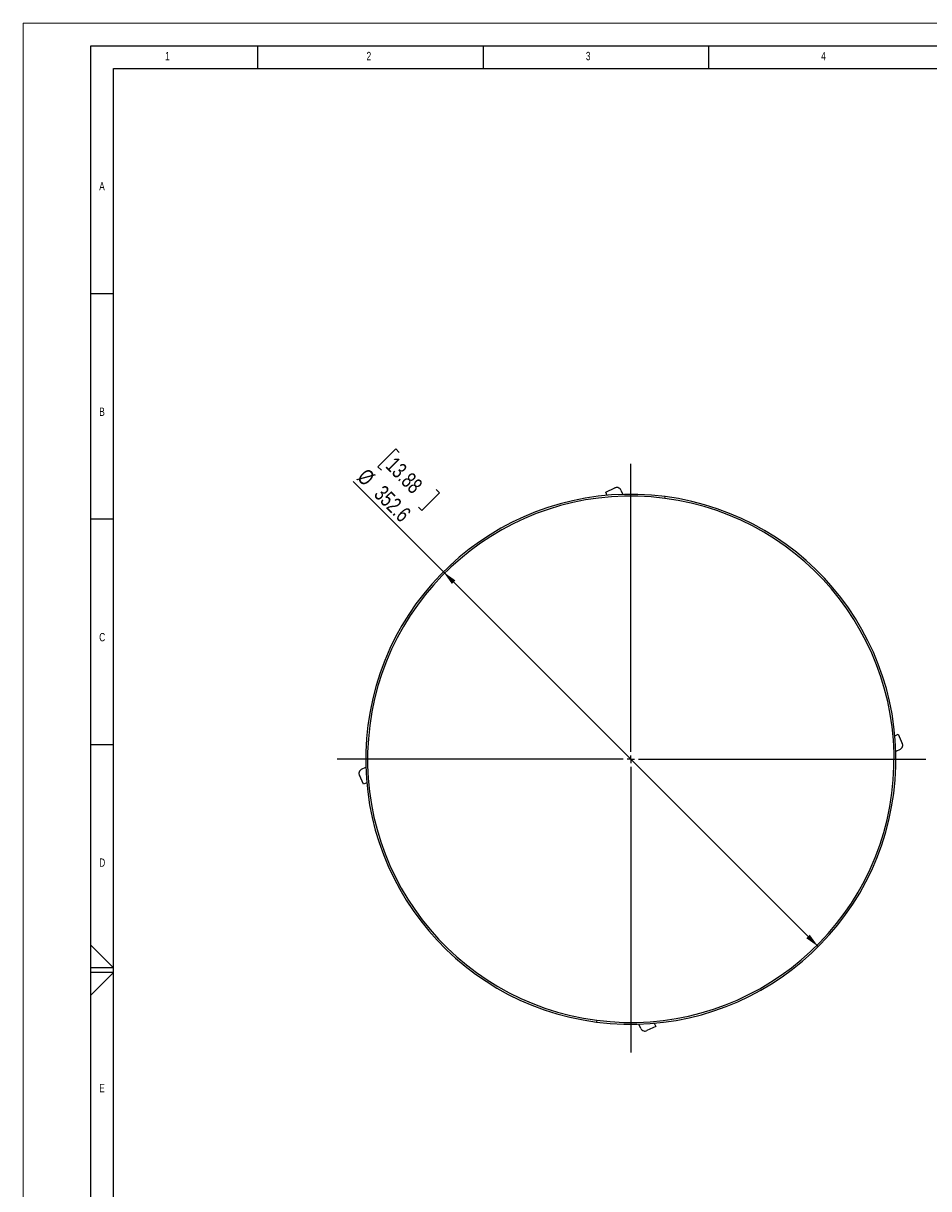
# Model space of a CAD drawing. Header units: millimetres. Extents: x 0 to 594, y 0 to 420.
# Tile 6 of 40: x 0 to 201, y 162 to 420. Entities that reach past the tile are written whole.
import ezdxf

# ---------------------------------------------------------------- set-up
doc = ezdxf.new("R2010")
doc.units = ezdxf.units.MM
doc.layers.add('FORMAT', color=7, linetype='Continuous')
doc.layers.add('SLD-0', color=7, linetype='Continuous')
doc.styles.add('SLDTEXTSTYLE0', font='TXT', dxfattribs={"width": 0.75})
doc.dimstyles.new('SLDDIMSTYLE0', dxfattribs={"dimtxt": 3.5, "dimasz": 3.2, "dimexe": 0, "dimexo": 0.0625, "dimgap": 0.875, "dimtad": 1, "dimdec": 1, "dimlfac": 3, "dimrnd": 1e-09, "dimzin": 12, "dimdsep": 46, "dimtxsty": 'SLDTEXTSTYLE0', "dimsah": 1, "dimcen": 0, "dimadec": 0, "dimazin": 3, "dimtfac": 1, "dimtdec": 1, "dimtmove": 0, "dimatfit": 3, "dimfxl": 1, "dimfrac": 2, "dimtolj": 1, "dimtzin": 12, "dimarcsym": 0})

# ---------------------------------------------------------------- blocks, each defined once
blk = doc.blocks.new('_D')
at = {"layer": 'SLD-0', "color": 7, "transparency": 16777216}
for p, q in [((82.55, 325.6), (78.62, 321.67)), ((83.3, 324.84), (82.55, 325.6)), ((78.62, 321.67), (79.38, 320.91)), ((93.13, 298.33), (73.09, 318.36)), ((92.29, 315.86), (88.36, 311.93)), ((91.53, 316.61), (92.29, 315.86)), ((88.36, 311.93), (87.6, 312.69)), ((93.13, 298.33), (176.24, 215.22))]:
    blk.add_line(p, q, dxfattribs=at)
for points in [[(93.13, 298.33), (95, 295.68), (95.78, 296.46)], [(176.24, 215.22), (174.36, 217.87), (173.58, 217.09)]]:
    blk.add_solid(points, dxfattribs=at)
at = {"layer": 'SLD-0', "color": 7, "transparency": 16777216, "char_height": 3.5, "attachment_point": 1, "rotation": 315, "style": 'SLDTEXTSTYLE0'}
for s, insert in [('13.88', (82.57, 324.11)), ('%%c', (76.27, 321.54)), ('352.6', (80, 317.81))]:
    blk.add_mtext(s, dxfattribs=dict(at, insert=insert))
blk = doc.blocks.new('SW_CENTERMARKSYMBOL_0')
at = {"layer": 'SLD-0', "color": 0}
for p, q in [((0, 1.67), (0, 65.53)), ((-1.67, 0), (-65.13, 0)), ((0, 0), (-0.83, 0)), ((0, 0), (0, 0.83)), ((0, 0), (0, -0.83)), ((0, 0), (0.83, 0)), ((1.67, 0), (65.42, 0)), ((0, -1.67), (0, -65.02))]:
    blk.add_line(p, q, dxfattribs=at)

msp = doc.modelspace()

# ---------------------------------------------------------------- linework, layer by layer
at = {"color": 7, "linetype": 'Continuous', "lineweight": 18}
for p, q in [((0, 0), (0, 420)), ((0, 420), (594, 420))]:
    msp.add_line(p, q, dxfattribs=at)
at = {"color": 7, "linetype": 'Continuous', "lineweight": 25}
for p, q in [((129.138, 316.023), (131.147, 316.96)), ((129.47, 315.31), (129.138, 316.023)), ((132.476, 316.476), (132.924, 315.515)), ((142.211, 314.645), (142.264, 315.05)), ((193.216, 261.986), (193.929, 262.318)), ((193.929, 262.318), (194.866, 260.309)), ((194.382, 258.98), (193.421, 258.532)), ((74.98, 254.57), (75.94, 255.018)), ((75.433, 251.232), (74.496, 253.241)), ((76.146, 251.564), (75.433, 251.232)), ((127.151, 198.905), (127.098, 198.499)), ((136.886, 197.074), (136.438, 198.034)), ((140.224, 197.527), (138.215, 196.59)), ((139.892, 198.24), (140.224, 197.527))]:
    msp.add_line(p, q, dxfattribs=at)
for radius, start, end in [(58.767, 82.58624, 262.58624), (58.358, 82.58624, 172.58624), (58.767, 262.58624, 82.58624), (58.358, 352.58624, 82.58624), (58.358, 172.58624, 262.58624), (58.358, 262.58624, 352.58624)]:
    msp.add_arc((134.681, 256.775), radius, start, end, dxfattribs=at)
for points in [[(132.476, 316.476), (132.4, 316.597), (132.242, 316.849), (131.855, 317.038), (131.468, 317.073), (131.251, 316.996), (131.147, 316.96)], [(194.382, 258.98), (194.503, 259.056), (194.755, 259.213), (194.944, 259.6), (194.979, 259.988), (194.902, 260.205), (194.866, 260.309)], [(74.98, 254.57), (74.859, 254.494), (74.607, 254.336), (74.417, 253.949), (74.382, 253.562), (74.459, 253.345), (74.496, 253.241)], [(136.886, 197.074), (136.962, 196.953), (137.119, 196.701), (137.506, 196.511), (137.894, 196.477), (138.11, 196.553), (138.215, 196.59)]]:
    msp.add_open_spline(points, degree=3, knots=[0, 0, 0, 0, 0.2702567, 0.5624233, 0.7897326, 1, 1, 1, 1], dxfattribs=at)
at = {"layer": 'FORMAT'}
for p, q in [((15, 415), (589, 415)), ((15, 5), (15, 415)), ((52, 410), (52, 415)), ((102, 410), (102, 415)), ((152, 410), (152, 415)), ((20, 10), (20, 410)), ((20, 410), (584, 410)), ((20, 360), (15, 360)), ((20, 310), (15, 310)), ((20, 260), (15, 260)), ((15, 215.515), (20, 210.5)), ((20, 210.5), (15, 210.5)), ((20, 209.5), (15, 209.5)), ((15, 204.485), (20, 209.5))]:
    msp.add_line(p, q, dxfattribs=at)

# ---------------------------------------------------------------- block references
at = {"layer": 'SLD-0', "color": 7}
msp.add_blockref('SW_CENTERMARKSYMBOL_0', (134.681, 256.775), dxfattribs=at)

# ---------------------------------------------------------------- texts
at = {"layer": 'FORMAT', "char_height": 1.852, "attachment_point": 1, "style": 'SLDTEXTSTYLE0'}
for s, insert in [('1', (31.435, 413.668)), ('2', (76.092, 413.668)), ('3', (124.713, 413.668)), ('4', (176.88, 413.668)), ('A', (16.822, 384.783)), ('B', (16.822, 334.783)), ('C', (16.822, 284.783)), ('D', (16.822, 234.783)), ('E', (16.822, 184.783))]:
    msp.add_mtext(s, dxfattribs=dict(at, insert=insert))

# ---------------------------------------------------------------- dimensions: what is measured, and where the dimension line sits
at = {"layer": 'SLD-0', "color": 7}
dim = msp.add_diameter_dim_2p(p1=(93.126, 298.329), p2=(176.235, 215.22), dimstyle='SLDDIMSTYLE0', dxfattribs=at)
dim.commit()
dim.dimension.update_dxf_attribs({"geometry": '_D', "text_midpoint": (78.898, 312.558), "dimtype": 163})

doc.saveas('drawing.dxf')
